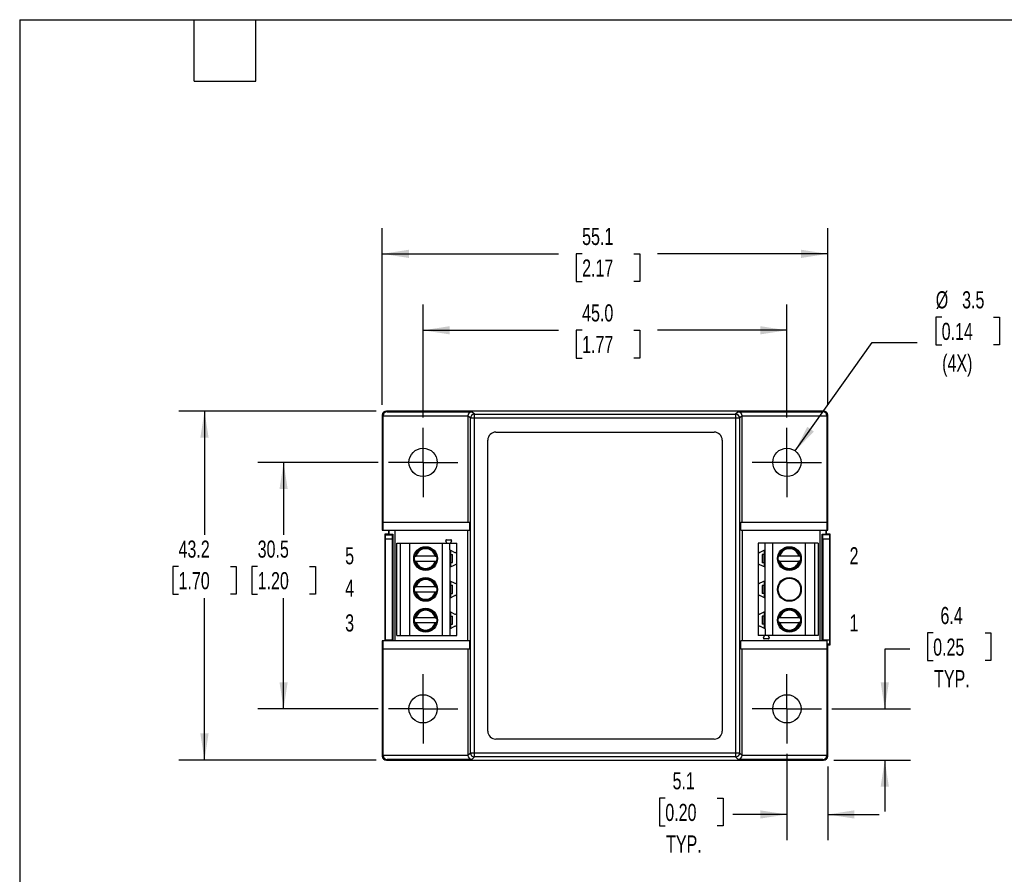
# Model space of a CAD drawing. Header units: millimetres. Extents: x 6 to 273, y 6 to 210.
# Tile 2 of 3: x 6 to 128, y 104 to 210. Entities that reach past the tile are written whole.
import ezdxf

# ---------------------------------------------------------------- set-up
doc = ezdxf.new("R2010")
doc.units = ezdxf.units.MM
doc.linetypes.add('CENTERX2', pattern=[20.32, 12.7, -2.54, 2.54, -2.54])
doc.layers.add('CENTER', color=40, linetype='CENTERX2')
doc.layers.add('DIMENSIONS', color=140, linetype='Continuous', lineweight=25)
doc.layers.add('TEXT', color=140, linetype='Continuous', lineweight=25)
doc.styles.add('SLDTEXTSTYLE0', font='TXT', dxfattribs={"width": 0.7})
doc.dimstyles.new('SLDDIMSTYLE0', dxfattribs={"dimtxt": 2.158008, "dimasz": 3.302, "dimexe": 0, "dimexo": 0.0625, "dimgap": 0.539502, "dimtad": 0, "dimtih": 1, "dimtoh": 1, "dimrnd": 1e-09, "dimzin": 12, "dimdsep": 46, "dimtxsty": 'SLDTEXTSTYLE0', "dimsah": 1, "dimcen": 0.09, "dimadec": 0, "dimazin": 3, "dimtfac": 1, "dimtofl": 0, "dimtmove": 0, "dimatfit": 3, "dimfxl": 0, "dimfrac": 2, "dimtolj": 1, "dimtzin": 12, "dimarcsym": 0})
doc.dimstyles.new('SLDDIMSTYLE1', dxfattribs={"dimtxt": 2.158008, "dimasz": 3.302, "dimexe": 0, "dimexo": 0.0625, "dimgap": 0.539502, "dimtad": 0, "dimtih": 1, "dimtoh": 1, "dimrnd": 1e-09, "dimzin": 12, "dimdsep": 46, "dimtxsty": 'SLDTEXTSTYLE0', "dimsah": 1, "dimcen": 0.09, "dimadec": 0, "dimazin": 3, "dimtfac": 1, "dimtmove": 0, "dimatfit": 0, "dimfxl": 0, "dimfrac": 2, "dimtolj": 1, "dimtzin": 12, "dimarcsym": 0})
doc.dimstyles.new('SLDDIMSTYLE3', dxfattribs={"dimtxt": 2.158008, "dimasz": 3.302, "dimexe": 0, "dimexo": 0.0625, "dimgap": 0.539502, "dimtad": 0, "dimtih": 1, "dimtoh": 1, "dimrnd": 1e-09, "dimzin": 12, "dimdsep": 46, "dimtxsty": 'SLDTEXTSTYLE0', "dimsah": 1, "dimcen": 0, "dimadec": 0, "dimazin": 3, "dimtfac": 1, "dimtofl": 0, "dimtmove": 0, "dimatfit": 3, "dimfxl": 0, "dimfrac": 2, "dimtolj": 1, "dimtzin": 12, "dimarcsym": 0})
doc.dimstyles.new('SLDDIMSTYLE4', dxfattribs={"dimtxt": 2.158008, "dimasz": 3.302, "dimexe": 0, "dimexo": 0.0625, "dimgap": 0.539502, "dimtad": 0, "dimtih": 1, "dimtoh": 1, "dimrnd": 1e-09, "dimzin": 4, "dimdsep": 46, "dimtxsty": 'SLDTEXTSTYLE0', "dimsah": 1, "dimcen": 0.09, "dimadec": 0, "dimazin": 1, "dimtfac": 1, "dimtofl": 0, "dimtmove": 0, "dimatfit": 3, "dimfxl": 0, "dimfrac": 2, "dimtolj": 1, "dimtzin": 12, "dimarcsym": 0})

# ---------------------------------------------------------------- blocks, each defined once
blk = doc.blocks.new('_D_4')
at = {"layer": 'DIMENSIONS'}
for p, q in [((120.41, 172.73), (119.69, 172.73)), ((119.69, 172.73), (119.69, 169.3)), ((126.82, 172.73), (127.55, 172.73)), ((127.55, 172.73), (127.55, 169.3)), ((102.28, 156.19), (111.82, 169.6)), ((111.82, 169.6), (117.37, 169.6)), ((119.69, 169.3), (120.41, 169.3)), ((127.55, 169.3), (126.82, 169.3))]:
    blk.add_line(p, q, dxfattribs=at)
blk.add_solid([(102.28, 156.19), (104.6, 158.58), (103.78, 159.17)], dxfattribs=at)
at = {"layer": 'DIMENSIONS', "char_height": 2.117, "attachment_point": 1, "style": 'SLDTEXTSTYLE0'}
for s, insert in [('%%c', (119.68, 175.94)), ('3.5', (122.94, 175.94)), ('0.14', (120.41, 172.03)), ('(4X)', (120.47, 168.12))]:
    blk.add_mtext(s, dxfattribs=dict(at, insert=insert))
blk = doc.blocks.new('_D_5')
at = {"layer": 'DIMENSIONS'}
for p, q in [((56.26, 160.32), (56.26, 174.29)), ((101.26, 160.32), (101.26, 174.29)), ((56.26, 171.11), (73, 171.11)), ((75.93, 171.11), (75.2, 171.11)), ((75.2, 171.11), (75.2, 167.68)), ((82.34, 171.11), (83.06, 171.11)), ((83.06, 171.11), (83.06, 167.68)), ((101.26, 171.11), (85.26, 171.11)), ((75.2, 167.68), (75.93, 167.68)), ((83.06, 167.68), (82.34, 167.68))]:
    blk.add_line(p, q, dxfattribs=at)
for points in [[(56.26, 171.11), (59.56, 170.6), (59.56, 171.62)], [(101.26, 171.11), (97.96, 171.62), (97.96, 170.6)]]:
    blk.add_solid(points, dxfattribs=at)
at = {"layer": 'DIMENSIONS', "char_height": 2.117, "attachment_point": 1, "style": 'SLDTEXTSTYLE0'}
for s, insert in [('45.0', (75.93, 174.32)), ('1.77', (75.93, 170.41))]:
    blk.add_mtext(s, dxfattribs=dict(at, insert=insert))
blk = doc.blocks.new('_D_6')
at = {"layer": 'DIMENSIONS'}
for p, q in [((51.21, 161.88), (51.21, 183.74)), ((106.31, 161.88), (106.31, 183.74)), ((51.21, 180.57), (73, 180.57)), ((75.93, 180.57), (75.2, 180.57)), ((75.2, 180.57), (75.2, 177.14)), ((82.34, 180.57), (83.06, 180.57)), ((83.06, 180.57), (83.06, 177.14)), ((106.31, 180.57), (85.26, 180.57)), ((75.2, 177.14), (75.93, 177.14)), ((83.06, 177.14), (82.34, 177.14))]:
    blk.add_line(p, q, dxfattribs=at)
for points in [[(51.21, 180.57), (54.51, 180.06), (54.51, 181.08)], [(106.31, 180.57), (103.01, 181.08), (103.01, 180.06)]]:
    blk.add_solid(points, dxfattribs=at)
at = {"layer": 'DIMENSIONS', "char_height": 2.117, "attachment_point": 1, "style": 'SLDTEXTSTYLE0'}
for s, insert in [('55.1', (75.93, 183.78)), ('2.17', (75.93, 179.87))]:
    blk.add_mtext(s, dxfattribs=dict(at, insert=insert))
blk = doc.blocks.new('_D_7')
at = {"layer": 'DIMENSIONS'}
for p, q in [((50.7, 154.76), (35.82, 154.76)), ((39, 154.76), (39, 145.8)), ((35.79, 141.88), (35.06, 141.88)), ((35.06, 141.88), (35.06, 138.45)), ((42.2, 141.88), (42.93, 141.88)), ((42.93, 141.88), (42.93, 138.45)), ((35.06, 138.45), (35.79, 138.45)), ((39, 124.26), (39, 137.97)), ((42.93, 138.45), (42.2, 138.45)), ((50.7, 124.26), (35.82, 124.26))]:
    blk.add_line(p, q, dxfattribs=at)
for points in [[(39, 154.76), (38.49, 151.46), (39.5, 151.46)], [(39, 124.26), (39.5, 127.56), (38.49, 127.56)]]:
    blk.add_solid(points, dxfattribs=at)
at = {"layer": 'DIMENSIONS', "char_height": 2.117, "attachment_point": 1, "style": 'SLDTEXTSTYLE0'}
for s, insert in [('30.5', (35.79, 145.09)), ('1.20', (35.79, 141.18))]:
    blk.add_mtext(s, dxfattribs=dict(at, insert=insert))
blk = doc.blocks.new('_D_8')
at = {"layer": 'DIMENSIONS'}
for p, q in [((50.44, 161.11), (26.04, 161.11)), ((29.21, 161.11), (29.21, 145.8)), ((26, 141.88), (25.28, 141.88)), ((25.28, 141.88), (25.28, 138.45)), ((32.42, 141.88), (33.14, 141.88)), ((33.14, 141.88), (33.14, 138.45)), ((25.28, 138.45), (26, 138.45)), ((29.21, 117.91), (29.21, 137.97)), ((33.14, 138.45), (32.42, 138.45)), ((50.44, 117.91), (26.04, 117.91))]:
    blk.add_line(p, q, dxfattribs=at)
for points in [[(29.21, 161.11), (28.7, 157.81), (29.72, 157.81)], [(29.21, 117.91), (29.72, 121.21), (28.7, 121.21)]]:
    blk.add_solid(points, dxfattribs=at)
at = {"layer": 'DIMENSIONS', "char_height": 2.117, "attachment_point": 1, "style": 'SLDTEXTSTYLE0'}
for s, insert in [('43.2', (26, 145.09)), ('1.70', (26, 141.18))]:
    blk.add_mtext(s, dxfattribs=dict(at, insert=insert))
blk = doc.blocks.new('_D_9')
at = {"layer": 'DIMENSIONS'}
for p, q in [((119.36, 133.66), (118.64, 133.66)), ((118.64, 133.66), (118.64, 130.23)), ((125.78, 133.66), (126.5, 133.66)), ((126.5, 133.66), (126.5, 130.23)), ((116.46, 131.64), (113.37, 131.64)), ((113.37, 131.64), (113.37, 124.26)), ((118.64, 130.23), (119.36, 130.23)), ((126.5, 130.23), (125.78, 130.23)), ((106.82, 124.26), (116.54, 124.26)), ((107.08, 117.91), (116.54, 117.91)), ((113.37, 117.91), (113.37, 111.56))]:
    blk.add_line(p, q, dxfattribs=at)
for points in [[(113.37, 124.26), (113.88, 127.56), (112.86, 127.56)], [(113.37, 117.91), (112.86, 114.61), (113.88, 114.61)]]:
    blk.add_solid(points, dxfattribs=at)
at = {"layer": 'DIMENSIONS', "char_height": 2.117, "attachment_point": 1, "style": 'SLDTEXTSTYLE0'}
for s, insert in [('6.4', (120.26, 136.87)), ('0.25', (119.36, 132.96)), ('TYP.', (119.47, 129.05))]:
    blk.add_mtext(s, dxfattribs=dict(at, insert=insert))
blk = doc.blocks.new('_D_10')
at = {"layer": 'DIMENSIONS'}
for p, q in [((101.26, 118.7), (101.26, 108.01)), ((106.31, 117.14), (106.31, 108.01)), ((86.22, 113.21), (85.49, 113.21)), ((85.49, 113.21), (85.49, 109.78)), ((92.63, 113.21), (93.36, 113.21)), ((93.36, 113.21), (93.36, 109.78)), ((101.26, 111.19), (94.56, 111.19)), ((106.31, 111.19), (112.66, 111.19)), ((85.49, 109.78), (86.22, 109.78)), ((93.36, 109.78), (92.63, 109.78))]:
    blk.add_line(p, q, dxfattribs=at)
for points in [[(101.26, 111.19), (97.96, 111.7), (97.96, 110.68)], [(106.31, 111.19), (109.61, 110.68), (109.61, 111.7)]]:
    blk.add_solid(points, dxfattribs=at)
at = {"layer": 'DIMENSIONS', "char_height": 2.117, "attachment_point": 1, "style": 'SLDTEXTSTYLE0'}
for s, insert in [('5.1', (87.12, 116.42)), ('0.20', (86.22, 112.5)), ('TYP.', (86.32, 108.59))]:
    blk.add_mtext(s, dxfattribs=dict(at, insert=insert))
blk = doc.blocks.new('SW_CENTERMARKSYMBOL_0')
at = {"layer": 'CENTER', "color": 0}
for p, q in [((0, 2.54), (0, 4.29)), ((0, 0), (0, 2.54)), ((-2.54, 0), (-4.29, 0)), ((0, 0), (-2.54, 0)), ((0, 0), (0, -2.54)), ((0, 0), (2.54, 0)), ((2.54, 0), (4.29, 0)), ((0, -2.54), (0, -4.29))]:
    blk.add_line(p, q, dxfattribs=at)
blk = doc.blocks.new('SW_CENTERMARKSYMBOL_1')
at = {"layer": 'CENTER', "color": 0}
for p, q in [((0, 2.54), (0, 4.29)), ((0, 0), (0, 2.54)), ((-2.54, 0), (-4.29, 0)), ((0, 0), (-2.54, 0)), ((0, 0), (0, -2.54)), ((0, 0), (2.54, 0)), ((2.54, 0), (4.29, 0)), ((0, -2.54), (0, -4.29))]:
    blk.add_line(p, q, dxfattribs=at)
blk = doc.blocks.new('SW_CENTERMARKSYMBOL_2')
at = {"layer": 'CENTER', "color": 0}
for p, q in [((0, 2.54), (0, 4.29)), ((0, 0), (0, 2.54)), ((-2.54, 0), (-4.29, 0)), ((0, 0), (-2.54, 0)), ((0, 0), (0, -2.54)), ((0, 0), (2.54, 0)), ((2.54, 0), (4.29, 0)), ((0, -2.54), (0, -4.29))]:
    blk.add_line(p, q, dxfattribs=at)
blk = doc.blocks.new('SW_CENTERMARKSYMBOL_3')
at = {"layer": 'CENTER', "color": 0}
for p, q in [((0, 2.54), (0, 4.29)), ((0, 0), (0, 2.54)), ((-2.54, 0), (-4.29, 0)), ((0, 0), (-2.54, 0)), ((0, 0), (0, -2.54)), ((0, 0), (2.54, 0)), ((2.54, 0), (4.29, 0)), ((0, -2.54), (0, -4.29))]:
    blk.add_line(p, q, dxfattribs=at)

msp = doc.modelspace()

# ---------------------------------------------------------------- linework, layer by layer
for p, q in [((51.71044, 161.11252), (51.79787, 161.02509)), ((105.81059, 161.11252), (51.71044, 161.11252)), ((51.79787, 161.02509), (62.29787, 161.02509)), ((62.60159, 160.72138), (62.29787, 161.02509)), ((95.22317, 161.02509), (94.91945, 160.72138)), ((95.22317, 161.02509), (105.72317, 161.02509)), ((105.72317, 161.02509), (105.81059, 161.11252)), ((51.30652, 160.51659), (51.21052, 160.6126)), ((51.21052, 160.6126), (51.21052, 146.36252)), ((51.30652, 147.36252), (51.30652, 160.51659)), ((51.30659, 160.52517), (61.80659, 160.52517)), ((62.10166, 160.22145), (61.80652, 160.51659)), ((61.80652, 160.51659), (61.80652, 147.36252)), ((62.10166, 118.80359), (62.10166, 160.22145)), ((62.60159, 160.22145), (62.10166, 160.22145)), ((62.60159, 160.22145), (62.60159, 160.72138)), ((62.60159, 160.72138), (94.91945, 160.72138)), ((62.60159, 118.80359), (62.60159, 160.22145)), ((94.91945, 160.22145), (62.60159, 160.22145)), ((94.91945, 160.72138), (94.91945, 160.22145)), ((94.91945, 160.22145), (94.91945, 118.80359)), ((95.41937, 160.22145), (94.91945, 160.22145)), ((95.71451, 160.51659), (95.41937, 160.22145)), ((95.41937, 160.22145), (95.41937, 118.80359)), ((95.71444, 160.52517), (106.21444, 160.52517)), ((95.71451, 147.36252), (95.71451, 160.51659)), ((106.31052, 160.6126), (106.21451, 160.51659)), ((106.21451, 160.51659), (106.21451, 147.36252)), ((106.31052, 146.36252), (106.31052, 160.6126)), ((65.26052, 158.51252), (92.26052, 158.51252)), ((64.26052, 121.51252), (64.26052, 157.51252)), ((93.26052, 157.51252), (93.26052, 121.51252)), ((51.21052, 146.36252), (51.30652, 146.36252)), ((51.30652, 146.36252), (51.30652, 147.36252)), ((51.30652, 147.36252), (61.97785, 147.36252)), ((51.30652, 146.36252), (61.97785, 146.36252)), ((52.01795, 146.36252), (52.01795, 145.89407)), ((52.0354, 145.87662), (52.0354, 146.36252)), ((52.81705, 132.66252), (52.81705, 146.36252)), ((61.78906, 132.66252), (61.78906, 146.36252)), ((61.97785, 147.36252), (61.97785, 146.36252)), ((95.54319, 146.36252), (95.54319, 147.36252)), ((95.54319, 147.36252), (106.21451, 147.36252)), ((95.54319, 146.36252), (106.21451, 146.36252)), ((95.73197, 146.36252), (95.73197, 132.66252)), ((105.31885, 146.36252), (105.31885, 132.66252)), ((106.10049, 146.36252), (106.10049, 145.87662)), ((106.11795, 145.89407), (106.11795, 146.36252)), ((106.21451, 147.36252), (106.21451, 146.36252)), ((106.21451, 146.36252), (106.31052, 146.36252)), ((51.51795, 145.89407), (51.51795, 132.66252)), ((51.59665, 145.81537), (51.51795, 145.89407)), ((52.01795, 145.89407), (51.51795, 145.89407)), ((51.59665, 145.81537), (52.43925, 145.81537)), ((51.60522, 145.31545), (52.43067, 145.31545)), ((51.60522, 132.77269), (51.60522, 145.31545)), ((52.01795, 145.89407), (52.0354, 145.87662)), ((52.0354, 145.87662), (52.50049, 145.87662)), ((52.43067, 145.31545), (52.43067, 132.77269)), ((52.43925, 145.81537), (52.50049, 145.87662)), ((52.50049, 145.87662), (52.50049, 132.66252)), ((59.19205, 144.76057), (59.06253, 145.03831)), ((59.15317, 145.18057), (59.68093, 145.18057)), ((59.77156, 145.03831), (59.64205, 144.76057)), ((105.6354, 132.66252), (105.6354, 145.87662)), ((105.6354, 145.87662), (105.69665, 145.81537)), ((105.6354, 145.87662), (106.10049, 145.87662)), ((106.53925, 145.81537), (105.69665, 145.81537)), ((105.70522, 145.31545), (105.70522, 132.77269)), ((105.70522, 145.31545), (106.53067, 145.31545)), ((106.11795, 145.89407), (106.10049, 145.87662)), ((106.61795, 145.89407), (106.11795, 145.89407)), ((106.53067, 145.31545), (106.53067, 132.77269)), ((106.61795, 145.89407), (106.53925, 145.81537)), ((106.61795, 132.19407), (106.61795, 145.89407)), ((53.01705, 133.33057), (53.01705, 144.76057)), ((53.01705, 144.76057), (53.41705, 144.76057)), ((53.41705, 144.76057), (53.41705, 133.33057)), ((53.41705, 144.76057), (54.61705, 144.76057)), ((54.61705, 144.76057), (58.61705, 144.76057)), ((54.61705, 133.33057), (54.61705, 144.76057)), ((58.61705, 144.76057), (58.61705, 133.33057)), ((58.61705, 144.76057), (59.56705, 144.76057)), ((59.56705, 143.92557), (59.56705, 144.76057)), ((59.56705, 144.76057), (60.41705, 144.76057)), ((59.56705, 143.92557), (59.56705, 141.78557)), ((59.56705, 143.92557), (60.20129, 143.61623)), ((59.66705, 143.36057), (59.66705, 143.8768)), ((60.41705, 143.75105), (60.41705, 144.76057)), ((60.41705, 141.96009), (60.41705, 143.75105)), ((97.71885, 144.76057), (97.71885, 143.75105)), ((98.56885, 144.76057), (97.71885, 144.76057)), ((97.71885, 143.75105), (97.71885, 141.96009)), ((98.56885, 143.92557), (97.9346, 143.61623)), ((98.46885, 143.8768), (98.46885, 143.35057)), ((98.56885, 143.92557), (98.56885, 144.76057)), ((99.51885, 144.76057), (98.56885, 144.76057)), ((98.56885, 141.78557), (98.56885, 143.92557)), ((99.51885, 133.33057), (99.51885, 144.76057)), ((103.51885, 144.76057), (99.51885, 144.76057)), ((103.51885, 144.76057), (103.51885, 133.33057)), ((104.71885, 144.76057), (103.51885, 144.76057)), ((104.71885, 133.33057), (104.71885, 144.76057)), ((105.11885, 144.76057), (104.71885, 144.76057)), ((105.11885, 144.76057), (105.11885, 133.33057)), ((55.22378, 143.15557), (55.28094, 143.15557)), ((55.25101, 142.55557), (55.28094, 142.55557)), ((57.75085, 143.15557), (55.38324, 143.15557)), ((55.38324, 142.55557), (57.75085, 142.55557)), ((57.85316, 143.15557), (57.91032, 143.15557)), ((57.85316, 142.55557), (57.91032, 142.55557)), ((59.64628, 143.36057), (59.64628, 142.36057)), ((59.64628, 143.36057), (59.86922, 143.36057)), ((59.86922, 143.36057), (59.86922, 142.36057)), ((59.86922, 143.36057), (59.91245, 143.36057)), ((59.91245, 142.36057), (59.91245, 143.36057)), ((98.22344, 143.35057), (98.22344, 142.35057)), ((98.26667, 143.35057), (98.22344, 143.35057)), ((98.26667, 142.35057), (98.26667, 143.35057)), ((98.48961, 143.35057), (98.26667, 143.35057)), ((98.48961, 142.35057), (98.48961, 143.35057)), ((100.28274, 143.15557), (100.22558, 143.15557)), ((100.28274, 142.55557), (100.25281, 142.55557)), ((102.75265, 143.15557), (100.38504, 143.15557)), ((100.38504, 142.55557), (102.75265, 142.55557)), ((102.91212, 143.15557), (102.85496, 143.15557)), ((102.91212, 142.55557), (102.85496, 142.55557)), ((59.56705, 141.78557), (60.20129, 142.09491)), ((59.56705, 141.78557), (59.56705, 140.11557)), ((59.64628, 142.36057), (59.86922, 142.36057)), ((59.66705, 141.83434), (59.66705, 142.36057)), ((59.86922, 142.36057), (59.91245, 142.36057)), ((60.41705, 139.94105), (60.41705, 141.96009)), ((97.71885, 141.96009), (97.71885, 139.94105)), ((98.56885, 141.78557), (97.9346, 142.09491)), ((98.26667, 142.35057), (98.22344, 142.35057)), ((98.48961, 142.35057), (98.26667, 142.35057)), ((98.46885, 142.35057), (98.46885, 141.83434)), ((98.56885, 140.11557), (98.56885, 141.78557)), ((59.56705, 140.11557), (59.56705, 137.97557)), ((59.56705, 140.11557), (60.20129, 139.80623)), ((98.56885, 140.11557), (97.9346, 139.80623)), ((98.56885, 137.97557), (98.56885, 140.11557)), ((55.22378, 139.34557), (55.28094, 139.34557)), ((57.75085, 139.34557), (55.38324, 139.34557)), ((57.85316, 139.34557), (57.91032, 139.34557)), ((59.64628, 139.55057), (59.64628, 138.55057)), ((59.64628, 139.55057), (59.86922, 139.55057)), ((59.66705, 139.55057), (59.66705, 140.0668)), ((59.86922, 139.55057), (59.86922, 138.55057)), ((59.86922, 139.55057), (59.91245, 139.55057)), ((59.91245, 138.55057), (59.91245, 139.55057)), ((60.41705, 138.15009), (60.41705, 139.94105)), ((97.71885, 139.94105), (97.71885, 138.15009)), ((98.22344, 139.54057), (98.22344, 138.54057)), ((98.26667, 139.54057), (98.22344, 139.54057)), ((98.26667, 138.54057), (98.26667, 139.54057)), ((98.48961, 139.54057), (98.26667, 139.54057)), ((98.46885, 140.0668), (98.46885, 139.54057)), ((98.48961, 138.54057), (98.48961, 139.54057)), ((55.25101, 138.74557), (55.28094, 138.74557)), ((55.38324, 138.74557), (57.75085, 138.74557)), ((57.85316, 138.74557), (57.91032, 138.74557)), ((59.56705, 137.97557), (60.20129, 138.28491)), ((59.56705, 137.97557), (59.56705, 136.30557)), ((59.64628, 138.55057), (59.86922, 138.55057)), ((59.66705, 138.02434), (59.66705, 138.55057)), ((59.86922, 138.55057), (59.91245, 138.55057)), ((60.41705, 136.13105), (60.41705, 138.15009)), ((97.71885, 138.15009), (97.71885, 136.13105)), ((98.56885, 137.97557), (97.9346, 138.28491)), ((98.26667, 138.54057), (98.22344, 138.54057)), ((98.48961, 138.54057), (98.26667, 138.54057)), ((98.46885, 138.54057), (98.46885, 138.02434)), ((98.56885, 136.30557), (98.56885, 137.97557)), ((55.22378, 135.53557), (55.28094, 135.53557)), ((57.75085, 135.53557), (55.38324, 135.53557)), ((57.85316, 135.53557), (57.91032, 135.53557)), ((59.56705, 136.30557), (59.56705, 134.16557)), ((59.56705, 136.30557), (60.20129, 135.99623)), ((59.64628, 135.74057), (59.64628, 134.74057)), ((59.64628, 135.74057), (59.86922, 135.74057)), ((59.66705, 135.74057), (59.66705, 136.2568)), ((59.86922, 135.74057), (59.86922, 134.74057)), ((59.86922, 135.74057), (59.91245, 135.74057)), ((59.91245, 134.74057), (59.91245, 135.74057)), ((60.41705, 134.34009), (60.41705, 136.13105)), ((97.71885, 136.13105), (97.71885, 134.34009)), ((98.56885, 136.30557), (97.9346, 135.99623)), ((98.22344, 135.73057), (98.22344, 134.73057)), ((98.26667, 135.73057), (98.22344, 135.73057)), ((98.26667, 134.73057), (98.26667, 135.73057)), ((98.48961, 135.73057), (98.26667, 135.73057)), ((98.46885, 136.2568), (98.46885, 135.73057)), ((98.48961, 134.73057), (98.48961, 135.73057)), ((98.56885, 134.16557), (98.56885, 136.30557)), ((100.28274, 135.53557), (100.22558, 135.53557)), ((102.75265, 135.53557), (100.38504, 135.53557)), ((102.91212, 135.53557), (102.85496, 135.53557)), ((55.25101, 134.93557), (55.28094, 134.93557)), ((55.38324, 134.93557), (57.75085, 134.93557)), ((57.85316, 134.93557), (57.91032, 134.93557)), ((59.56705, 134.16557), (60.20129, 134.47491)), ((59.56705, 134.16557), (59.56705, 133.33057)), ((59.64628, 134.74057), (59.86922, 134.74057)), ((59.66705, 134.21434), (59.66705, 134.74057)), ((59.86922, 134.74057), (59.91245, 134.74057)), ((60.41705, 133.33057), (60.41705, 134.34009)), ((97.71885, 134.34009), (97.71885, 133.33057)), ((98.56885, 134.16557), (97.9346, 134.47491)), ((98.26667, 134.73057), (98.22344, 134.73057)), ((98.48961, 134.73057), (98.26667, 134.73057)), ((98.46885, 134.73057), (98.46885, 134.21434)), ((98.56885, 134.16557), (98.56885, 133.33057)), ((100.28274, 134.93557), (100.25281, 134.93557)), ((100.38504, 134.93557), (102.75265, 134.93557)), ((102.91212, 134.93557), (102.85496, 134.93557)), ((52.43067, 132.77269), (51.60522, 132.77269)), ((53.01705, 133.33057), (53.41705, 133.33057)), ((53.41705, 133.33057), (54.61705, 133.33057)), ((54.61705, 133.33057), (58.61705, 133.33057)), ((58.61705, 133.33057), (59.56705, 133.33057)), ((59.56705, 133.33057), (60.41705, 133.33057)), ((98.56885, 133.33057), (97.71885, 133.33057)), ((98.36433, 133.05283), (98.49385, 133.33057)), ((98.98273, 132.91057), (98.45497, 132.91057)), ((99.51885, 133.33057), (98.56885, 133.33057)), ((98.94385, 133.33057), (99.07336, 133.05283)), ((103.51885, 133.33057), (99.51885, 133.33057)), ((104.71885, 133.33057), (103.51885, 133.33057)), ((105.11885, 133.33057), (104.71885, 133.33057)), ((106.53067, 132.77269), (105.70522, 132.77269)), ((51.21052, 132.66252), (51.21052, 118.41245)), ((51.30652, 132.66252), (51.21052, 132.66252)), ((61.97785, 132.66252), (51.30652, 132.66252)), ((51.30652, 131.66252), (51.30652, 132.66252)), ((61.97785, 131.66252), (51.30652, 131.66252)), ((51.30652, 118.50845), (51.30652, 131.66252)), ((61.80652, 131.66252), (61.80652, 118.50845)), ((61.97785, 132.66252), (61.97785, 131.66252)), ((95.54319, 131.66252), (95.54319, 132.66252)), ((106.21451, 132.66252), (95.54319, 132.66252)), ((106.21451, 131.66252), (95.54319, 131.66252)), ((95.71451, 118.50845), (95.71451, 131.66252)), ((106.21451, 132.66252), (106.21451, 131.66252)), ((106.22346, 132.66252), (106.21451, 132.66252)), ((106.21451, 131.66252), (106.21451, 118.50845)), ((106.53925, 132.27277), (106.23182, 132.27277)), ((106.31052, 118.41245), (106.31052, 132.19407)), ((106.31052, 132.19407), (106.61795, 132.19407)), ((106.53925, 132.27277), (106.61795, 132.19407)), ((92.26052, 120.51252), (65.26052, 120.51252)), ((51.21052, 118.41245), (51.30652, 118.50845)), ((61.80659, 118.49987), (51.30659, 118.49987)), ((61.80652, 118.50845), (62.10166, 118.80359)), ((62.10166, 118.80359), (62.60159, 118.80359)), ((62.29787, 117.99995), (62.60159, 118.30367)), ((62.60159, 118.80359), (94.91945, 118.80359)), ((62.60159, 118.30367), (62.60159, 118.80359)), ((94.91945, 118.30367), (62.60159, 118.30367)), ((94.91945, 118.80359), (95.41937, 118.80359)), ((94.91945, 118.30367), (95.22317, 117.99995)), ((95.41937, 118.80359), (95.71451, 118.50845)), ((106.21444, 118.49987), (95.71444, 118.49987)), ((106.21451, 118.50845), (106.31052, 118.41245)), ((51.79787, 117.99995), (51.71044, 117.91252)), ((51.71044, 117.91252), (105.81059, 117.91252)), ((62.29787, 117.99995), (51.79787, 117.99995)), ((105.72317, 117.99995), (95.22317, 117.99995)), ((105.81059, 117.91252), (105.72317, 117.99995))]:
    msp.add_line(p, q)
at = {"flags": 128}
msp.add_lwpolyline([(94.91945, 118.80359), (94.91945, 118.70712), (94.91945, 118.61427), (94.91945, 118.52853), (94.91945, 118.45314), (94.91945, 118.39091), (94.91945, 118.3442), (94.91945, 118.31475), (94.91945, 118.30367)], dxfattribs=at)
for centre, radius in [((56.26052, 154.76252), 1.75), ((101.26052, 154.76252), 1.75), ((56.56705, 142.85557), 1.475), ((56.56705, 142.85557), 1.375), ((101.56885, 142.85557), 1.475), ((101.56885, 142.85557), 1.375), ((56.56705, 139.04557), 1.475), ((56.56705, 139.04557), 1.375), ((101.56885, 139.04557), 1.475), ((101.56885, 139.04557), 1.39273), ((56.56705, 135.23557), 1.475), ((56.56705, 135.23557), 1.375), ((101.56885, 135.23557), 1.475), ((101.56885, 135.23557), 1.375), ((56.26052, 124.26252), 1.75), ((101.26052, 124.26252), 1.75)]:
    msp.add_circle(centre, radius)
for centre, radius, start, end in [((62.60176, 160.22127), 0.5001, 90.020437, 179.979563), ((94.91927, 160.22127), 0.5001, 0.020437, 89.9795629), ((65.26052, 157.51252), 1, 90, 180), ((92.26052, 157.51252), 1, 0, 90), ((59.15317, 145.08057), 0.1, 90, 205), ((59.68093, 145.08057), 0.1, 335, 90), ((56.56705, 142.85557), 1.32064, 13.1301282, 166.8698718), ((56.56705, 142.85557), 1.22122, 14.2205453, 165.7794547), ((60.26705, 143.75105), 0.15, 244, 0), ((97.86885, 143.75105), 0.15, 180, 296), ((101.56885, 142.85557), 1.32064, 13.1301285, 166.8698715), ((101.56885, 142.85557), 1.22122, 14.2205453, 165.7794547), ((56.56705, 142.85557), 1.32064, 193.1301282, 346.8698718), ((56.56705, 142.85557), 1.22122, 194.2205453, 345.7794547), ((101.56885, 142.85557), 1.32064, 193.1301285, 346.8698715), ((101.56885, 142.85557), 1.22122, 194.2205453, 345.7794547), ((60.26705, 141.96009), 0.15, 0, 116), ((97.86885, 141.96009), 0.15, 64, 180), ((56.56705, 139.04557), 1.32064, 13.1301282, 166.8698718), ((56.56705, 139.04557), 1.22122, 14.2205453, 165.7794547), ((60.26705, 139.94105), 0.15, 244, 0), ((97.86885, 139.94105), 0.15, 180, 296), ((56.56705, 139.04557), 1.32064, 193.1301282, 346.8698718), ((56.56705, 139.04557), 1.22122, 194.2205453, 345.7794547), ((60.26705, 138.15009), 0.15, 360, 116), ((97.86885, 138.15009), 0.15, 64, 180), ((56.56705, 135.23557), 1.32064, 13.1301285, 166.8698715), ((56.56705, 135.23557), 1.22122, 14.2205453, 165.7794547), ((101.56885, 135.23557), 1.32064, 13.1301282, 166.8698718), ((101.56885, 135.23557), 1.22122, 14.2205453, 165.7794547), ((60.26705, 136.13105), 0.15, 244, 0), ((97.86885, 136.13105), 0.15, 180, 296), ((56.56705, 135.23557), 1.32064, 193.1301285, 346.8698715), ((56.56705, 135.23557), 1.22122, 194.2205453, 345.7794547), ((60.26705, 134.34009), 0.15, 0, 116), ((97.86885, 134.34009), 0.15, 64, 180), ((101.56885, 135.23557), 1.32064, 193.1301282, 346.8698718), ((101.56885, 135.23557), 1.22122, 194.2205453, 345.7794547), ((98.45497, 133.01057), 0.1, 155, 270), ((98.98273, 133.01057), 0.1, 270, 25), ((65.26052, 121.51252), 1, 180, 270), ((92.26052, 121.51252), 1, 270, 0), ((62.60176, 118.80377), 0.5001, 180.020437, 269.9795617), ((94.91927, 118.80377), 0.5001, 270.0204385, 359.979563)]:
    msp.add_arc(centre, radius, start, end)
for centre, major_axis, ratio, start_param, end_param in [((51.71059, 160.61245), (-0.35366, 0.35366), 0.99969546, 5.497939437, 7.068431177), ((51.79787, 160.52517), (0.19202, 0.46358), 0.975619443, 0.401501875, 1.954844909), ((62.29787, 160.52517), (0.19202, 0.46358), 0.975619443, 0.401501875, 1.954844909), ((95.22317, 160.52517), (-0.19202, 0.46358), 0.975619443, 4.328340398, 5.881683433), ((105.72317, 160.52517), (-0.19202, 0.46358), 0.975619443, 4.328340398, 5.881683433), ((105.81044, 160.61245), (0.35366, 0.35366), 0.99969546, 5.497939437, 7.068431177), ((51.59649, 145.31545), (0, 0.5), 0.017455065, 4.71238898, 6.265732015), ((52.4394, 145.31545), (0, 0.5), 0.017455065, 0.017453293, 1.570796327), ((105.69649, 145.31545), (0, 0.5), 0.017455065, 4.71238898, 6.265732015), ((106.5394, 145.31545), (0, 0.5), 0.017455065, 0.017453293, 1.570796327), ((51.59649, 132.77269), (0, 0.5), 0.017455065, 4.490220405, 4.71238898), ((52.4394, 132.77269), (0, 0.5), 0.017455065, 1.570796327, 1.792964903), ((105.69649, 132.77269), (0, 0.5), 0.017455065, 4.490220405, 4.71238898), ((106.5394, 132.77269), (0, 0.5), 0.017455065, 1.570796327, 3.124139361), ((51.71059, 118.4126), (-0.35366, -0.35366), 0.99969546, 5.497939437, 7.068431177), ((51.79787, 118.49987), (-0.19202, 0.46358), 0.975619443, 1.186747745, 2.740090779), ((62.29787, 118.49987), (-0.19202, 0.46358), 0.975619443, 1.186747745, 2.740090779), ((95.22317, 118.49987), (0.19202, 0.46358), 0.975619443, 3.543094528, 5.096437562), ((105.72317, 118.49987), (0.19202, 0.46358), 0.975619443, 3.543094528, 5.096437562), ((105.81044, 118.4126), (0.35366, -0.35366), 0.99969546, 5.497939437, 7.068431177)]:
    msp.add_ellipse(centre, major_axis=major_axis, ratio=ratio, start_param=start_param, end_param=end_param)
for points in [[(51.30652, 160.51659), (51.30652, 160.51945), (51.30654, 160.52231), (51.30659, 160.52517)], [(61.80659, 160.52517), (61.80654, 160.52231), (61.80652, 160.51945), (61.80652, 160.51659)], [(95.71451, 160.51659), (95.71451, 160.51945), (95.71449, 160.52231), (95.71444, 160.52517)], [(106.21444, 160.52517), (106.21449, 160.52231), (106.21451, 160.51945), (106.21451, 160.51659)], [(51.30659, 118.49987), (51.30654, 118.50273), (51.30652, 118.50559), (51.30652, 118.50845)], [(61.80652, 118.50845), (61.80652, 118.50559), (61.80654, 118.50273), (61.80659, 118.49987)], [(95.71444, 118.49987), (95.71449, 118.50273), (95.71451, 118.50559), (95.71451, 118.50845)], [(106.21451, 118.50845), (106.21451, 118.50559), (106.21449, 118.50273), (106.21444, 118.49987)]]:
    msp.add_open_spline(points, degree=3)
for points, knots in [([(55.28094, 143.15557), (55.28216, 143.15557), (55.28532, 143.15557), (55.29012, 143.15557), (55.29492, 143.15557), (55.30149, 143.15557), (55.30926, 143.15557), (55.31714, 143.15557), (55.32646, 143.15557), (55.33648, 143.15557), (55.34676, 143.15557), (55.35803, 143.15557), (55.3694, 143.15557), (55.37399, 143.15557), (55.37862, 143.15557), (55.38324, 143.15557)], [0, 0, 0, 0, 0.000033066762, 0.000033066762, 0.000033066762, 0.0000661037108, 0.0000661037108, 0.0000661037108, 0.0000995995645, 0.0000995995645, 0.0000995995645, 0.0001340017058, 0.0001340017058, 0.0001340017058, 0.0001477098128, 0.0001477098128, 0.0001477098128, 0.0001477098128]), ([(55.28094, 142.55557), (55.28216, 142.55557), (55.28532, 142.55557), (55.29012, 142.55557), (55.29492, 142.55557), (55.30149, 142.55557), (55.30926, 142.55557), (55.31714, 142.55557), (55.32646, 142.55557), (55.33648, 142.55557), (55.34676, 142.55557), (55.35803, 142.55557), (55.3694, 142.55557), (55.37399, 142.55557), (55.37862, 142.55557), (55.38324, 142.55557)], [0, 0, 0, 0, 0.000033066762, 0.000033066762, 0.000033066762, 0.0000661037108, 0.0000661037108, 0.0000661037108, 0.0000995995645, 0.0000995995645, 0.0000995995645, 0.0001340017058, 0.0001340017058, 0.0001340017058, 0.0001477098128, 0.0001477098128, 0.0001477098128, 0.0001477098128]), ([(57.75085, 143.15557), (57.76264, 143.15557), (57.77459, 143.15557), (57.78572, 143.15557), (57.79685, 143.15557), (57.80748, 143.15557), (57.81665, 143.15557), (57.82567, 143.15557), (57.83355, 143.15557), (57.83956, 143.15557), (57.84539, 143.15557), (57.84962, 143.15557), (57.85184, 143.15557), (57.8524, 143.15557), (57.85284, 143.15557), (57.85316, 143.15557)], [0, 0, 0, 0, 0.0000353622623, 0.0000353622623, 0.0000353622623, 0.0000707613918, 0.0000707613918, 0.0000707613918, 0.0001055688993, 0.0001055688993, 0.0001055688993, 0.0001393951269, 0.0001393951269, 0.0001393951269, 0.0001477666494, 0.0001477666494, 0.0001477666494, 0.0001477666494]), ([(57.75085, 142.55557), (57.76264, 142.55557), (57.77459, 142.55557), (57.78572, 142.55557), (57.79685, 142.55557), (57.80748, 142.55557), (57.81665, 142.55557), (57.82567, 142.55557), (57.83355, 142.55557), (57.83956, 142.55557), (57.84539, 142.55557), (57.84962, 142.55557), (57.85184, 142.55557), (57.8524, 142.55557), (57.85284, 142.55557), (57.85316, 142.55557)], [0, 0, 0, 0, 0.0000353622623, 0.0000353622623, 0.0000353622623, 0.0000707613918, 0.0000707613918, 0.0000707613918, 0.0001055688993, 0.0001055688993, 0.0001055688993, 0.0001393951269, 0.0001393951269, 0.0001393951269, 0.0001477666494, 0.0001477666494, 0.0001477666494, 0.0001477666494]), ([(100.38504, 143.15557), (100.37326, 143.15557), (100.3613, 143.15557), (100.35018, 143.15557), (100.33904, 143.15557), (100.32842, 143.15557), (100.31924, 143.15557), (100.31022, 143.15557), (100.30234, 143.15557), (100.29634, 143.15557), (100.2905, 143.15557), (100.28627, 143.15557), (100.28405, 143.15557), (100.28349, 143.15557), (100.28305, 143.15557), (100.28274, 143.15557)], [0, 0, 0, 0, 0.0000353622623, 0.0000353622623, 0.0000353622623, 0.0000707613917, 0.0000707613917, 0.0000707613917, 0.0001055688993, 0.0001055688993, 0.0001055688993, 0.0001393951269, 0.0001393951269, 0.0001393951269, 0.0001477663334, 0.0001477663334, 0.0001477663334, 0.0001477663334]), ([(100.38504, 142.55557), (100.37326, 142.55557), (100.3613, 142.55557), (100.35018, 142.55557), (100.33904, 142.55557), (100.32842, 142.55557), (100.31924, 142.55557), (100.31022, 142.55557), (100.30234, 142.55557), (100.29634, 142.55557), (100.2905, 142.55557), (100.28627, 142.55557), (100.28405, 142.55557), (100.28349, 142.55557), (100.28305, 142.55557), (100.28274, 142.55557)], [0, 0, 0, 0, 0.0000353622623, 0.0000353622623, 0.0000353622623, 0.0000707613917, 0.0000707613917, 0.0000707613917, 0.0001055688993, 0.0001055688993, 0.0001055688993, 0.0001393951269, 0.0001393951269, 0.0001393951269, 0.0001477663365, 0.0001477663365, 0.0001477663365, 0.0001477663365]), ([(102.85496, 143.15557), (102.85373, 143.15557), (102.85057, 143.15557), (102.84577, 143.15557), (102.84097, 143.15557), (102.83441, 143.15557), (102.82663, 143.15557), (102.81875, 143.15557), (102.80943, 143.15557), (102.79942, 143.15557), (102.78914, 143.15557), (102.77786, 143.15557), (102.76649, 143.15557), (102.7619, 143.15557), (102.75727, 143.15557), (102.75265, 143.15557)], [0.0000000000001, 0.0000000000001, 0.0000000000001, 0.0000000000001, 0.0000330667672, 0.0000330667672, 0.0000330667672, 0.0000661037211, 0.0000661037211, 0.0000661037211, 0.0000995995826, 0.0000995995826, 0.0000995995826, 0.0001340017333, 0.0001340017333, 0.0001340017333, 0.0001477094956, 0.0001477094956, 0.0001477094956, 0.0001477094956]), ([(102.85496, 142.55557), (102.85373, 142.55557), (102.85057, 142.55557), (102.84577, 142.55557), (102.84097, 142.55557), (102.83441, 142.55557), (102.82663, 142.55557), (102.81875, 142.55557), (102.80943, 142.55557), (102.79942, 142.55557), (102.78914, 142.55557), (102.77786, 142.55557), (102.76649, 142.55557), (102.7619, 142.55557), (102.75727, 142.55557), (102.75265, 142.55557)], [0, 0, 0, 0, 0.0000330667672, 0.0000330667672, 0.0000330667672, 0.000066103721, 0.000066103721, 0.000066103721, 0.0000995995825, 0.0000995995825, 0.0000995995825, 0.0001340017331, 0.0001340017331, 0.0001340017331, 0.0001477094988, 0.0001477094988, 0.0001477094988, 0.0001477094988]), ([(55.28094, 139.34557), (55.28216, 139.34557), (55.28532, 139.34557), (55.29012, 139.34557), (55.29492, 139.34557), (55.30149, 139.34557), (55.30926, 139.34557), (55.31714, 139.34557), (55.32646, 139.34557), (55.33648, 139.34557), (55.34676, 139.34557), (55.35803, 139.34557), (55.3694, 139.34557), (55.37399, 139.34557), (55.37862, 139.34557), (55.38324, 139.34557)], [0, 0, 0, 0, 0.000033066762, 0.000033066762, 0.000033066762, 0.0000661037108, 0.0000661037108, 0.0000661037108, 0.0000995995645, 0.0000995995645, 0.0000995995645, 0.0001340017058, 0.0001340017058, 0.0001340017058, 0.0001477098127, 0.0001477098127, 0.0001477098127, 0.0001477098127]), ([(57.75085, 139.34557), (57.76264, 139.34557), (57.77459, 139.34557), (57.78572, 139.34557), (57.79685, 139.34557), (57.80748, 139.34557), (57.81665, 139.34557), (57.82567, 139.34557), (57.83355, 139.34557), (57.83956, 139.34557), (57.84539, 139.34557), (57.84962, 139.34557), (57.85184, 139.34557), (57.8524, 139.34557), (57.85284, 139.34557), (57.85316, 139.34557)], [0, 0, 0, 0, 0.0000353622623, 0.0000353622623, 0.0000353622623, 0.0000707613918, 0.0000707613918, 0.0000707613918, 0.0001055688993, 0.0001055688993, 0.0001055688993, 0.0001393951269, 0.0001393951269, 0.0001393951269, 0.0001477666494, 0.0001477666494, 0.0001477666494, 0.0001477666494]), ([(55.28094, 138.74557), (55.28216, 138.74557), (55.28532, 138.74557), (55.29012, 138.74557), (55.29492, 138.74557), (55.30149, 138.74557), (55.30926, 138.74557), (55.31714, 138.74557), (55.32646, 138.74557), (55.33648, 138.74557), (55.34676, 138.74557), (55.35803, 138.74557), (55.3694, 138.74557), (55.37399, 138.74557), (55.37862, 138.74557), (55.38324, 138.74557)], [0, 0, 0, 0, 0.000033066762, 0.000033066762, 0.000033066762, 0.0000661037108, 0.0000661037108, 0.0000661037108, 0.0000995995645, 0.0000995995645, 0.0000995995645, 0.0001340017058, 0.0001340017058, 0.0001340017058, 0.0001477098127, 0.0001477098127, 0.0001477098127, 0.0001477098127]), ([(57.75085, 138.74557), (57.76264, 138.74557), (57.77459, 138.74557), (57.78572, 138.74557), (57.79685, 138.74557), (57.80748, 138.74557), (57.81665, 138.74557), (57.82567, 138.74557), (57.83355, 138.74557), (57.83956, 138.74557), (57.84539, 138.74557), (57.84962, 138.74557), (57.85184, 138.74557), (57.8524, 138.74557), (57.85284, 138.74557), (57.85316, 138.74557)], [0, 0, 0, 0, 0.0000353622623, 0.0000353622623, 0.0000353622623, 0.0000707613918, 0.0000707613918, 0.0000707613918, 0.0001055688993, 0.0001055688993, 0.0001055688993, 0.0001393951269, 0.0001393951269, 0.0001393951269, 0.0001477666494, 0.0001477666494, 0.0001477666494, 0.0001477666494]), ([(55.28094, 135.53557), (55.28216, 135.53557), (55.28532, 135.53557), (55.29012, 135.53557), (55.29492, 135.53557), (55.30149, 135.53557), (55.30926, 135.53557), (55.31714, 135.53557), (55.32646, 135.53557), (55.33648, 135.53557), (55.34676, 135.53557), (55.35803, 135.53557), (55.36941, 135.53557), (55.37399, 135.53557), (55.37862, 135.53557), (55.38324, 135.53557)], [0, 0, 0, 0, 0.0000330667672, 0.0000330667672, 0.0000330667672, 0.000066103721, 0.000066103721, 0.000066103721, 0.0000995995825, 0.0000995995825, 0.0000995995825, 0.0001340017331, 0.0001340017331, 0.0001340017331, 0.0001477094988, 0.0001477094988, 0.0001477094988, 0.0001477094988]), ([(57.75085, 135.53557), (57.76264, 135.53557), (57.77459, 135.53557), (57.78572, 135.53557), (57.79685, 135.53557), (57.80748, 135.53557), (57.81665, 135.53557), (57.82567, 135.53557), (57.83355, 135.53557), (57.83956, 135.53557), (57.84539, 135.53557), (57.84962, 135.53557), (57.85184, 135.53557), (57.8524, 135.53557), (57.85284, 135.53557), (57.85316, 135.53557)], [0, 0, 0, 0, 0.0000353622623, 0.0000353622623, 0.0000353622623, 0.0000707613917, 0.0000707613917, 0.0000707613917, 0.0001055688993, 0.0001055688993, 0.0001055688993, 0.0001393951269, 0.0001393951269, 0.0001393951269, 0.0001477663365, 0.0001477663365, 0.0001477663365, 0.0001477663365]), ([(100.38504, 135.53557), (100.37326, 135.53557), (100.3613, 135.53557), (100.35018, 135.53557), (100.33904, 135.53557), (100.32842, 135.53557), (100.31924, 135.53557), (100.31022, 135.53557), (100.30234, 135.53557), (100.29634, 135.53557), (100.2905, 135.53557), (100.28627, 135.53557), (100.28405, 135.53557), (100.28349, 135.53557), (100.28305, 135.53557), (100.28274, 135.53557)], [0, 0, 0, 0, 0.0000353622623, 0.0000353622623, 0.0000353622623, 0.0000707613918, 0.0000707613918, 0.0000707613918, 0.0001055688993, 0.0001055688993, 0.0001055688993, 0.0001393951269, 0.0001393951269, 0.0001393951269, 0.0001477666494, 0.0001477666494, 0.0001477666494, 0.0001477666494]), ([(102.85496, 135.53557), (102.85373, 135.53557), (102.85057, 135.53557), (102.84577, 135.53557), (102.84097, 135.53557), (102.83441, 135.53557), (102.82664, 135.53557), (102.81875, 135.53557), (102.80943, 135.53557), (102.79942, 135.53557), (102.78914, 135.53557), (102.77786, 135.53557), (102.76649, 135.53557), (102.7619, 135.53557), (102.75727, 135.53557), (102.75265, 135.53557)], [0, 0, 0, 0, 0.000033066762, 0.000033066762, 0.000033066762, 0.0000661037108, 0.0000661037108, 0.0000661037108, 0.0000995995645, 0.0000995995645, 0.0000995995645, 0.0001340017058, 0.0001340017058, 0.0001340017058, 0.0001477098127, 0.0001477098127, 0.0001477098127, 0.0001477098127]), ([(55.28094, 134.93557), (55.28216, 134.93557), (55.28532, 134.93557), (55.29012, 134.93557), (55.29492, 134.93557), (55.30149, 134.93557), (55.30926, 134.93557), (55.31714, 134.93557), (55.32646, 134.93557), (55.33648, 134.93557), (55.34676, 134.93557), (55.35803, 134.93557), (55.36941, 134.93557), (55.37399, 134.93557), (55.37862, 134.93557), (55.38324, 134.93557)], [0.0000000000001, 0.0000000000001, 0.0000000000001, 0.0000000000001, 0.0000330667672, 0.0000330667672, 0.0000330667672, 0.0000661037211, 0.0000661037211, 0.0000661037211, 0.0000995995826, 0.0000995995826, 0.0000995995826, 0.0001340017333, 0.0001340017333, 0.0001340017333, 0.0001477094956, 0.0001477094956, 0.0001477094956, 0.0001477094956]), ([(57.75085, 134.93557), (57.76264, 134.93557), (57.77459, 134.93557), (57.78572, 134.93557), (57.79685, 134.93557), (57.80748, 134.93557), (57.81665, 134.93557), (57.82567, 134.93557), (57.83355, 134.93557), (57.83956, 134.93557), (57.84539, 134.93557), (57.84962, 134.93557), (57.85184, 134.93557), (57.8524, 134.93557), (57.85284, 134.93557), (57.85316, 134.93557)], [0, 0, 0, 0, 0.0000353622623, 0.0000353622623, 0.0000353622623, 0.0000707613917, 0.0000707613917, 0.0000707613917, 0.0001055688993, 0.0001055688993, 0.0001055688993, 0.0001393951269, 0.0001393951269, 0.0001393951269, 0.0001477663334, 0.0001477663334, 0.0001477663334, 0.0001477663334]), ([(100.38504, 134.93557), (100.37326, 134.93557), (100.3613, 134.93557), (100.35018, 134.93557), (100.33904, 134.93557), (100.32842, 134.93557), (100.31924, 134.93557), (100.31022, 134.93557), (100.30234, 134.93557), (100.29634, 134.93557), (100.2905, 134.93557), (100.28627, 134.93557), (100.28405, 134.93557), (100.28349, 134.93557), (100.28305, 134.93557), (100.28274, 134.93557)], [0, 0, 0, 0, 0.0000353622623, 0.0000353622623, 0.0000353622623, 0.0000707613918, 0.0000707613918, 0.0000707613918, 0.0001055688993, 0.0001055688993, 0.0001055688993, 0.0001393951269, 0.0001393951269, 0.0001393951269, 0.0001477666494, 0.0001477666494, 0.0001477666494, 0.0001477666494]), ([(102.85496, 134.93557), (102.85373, 134.93557), (102.85057, 134.93557), (102.84577, 134.93557), (102.84097, 134.93557), (102.83441, 134.93557), (102.82664, 134.93557), (102.81875, 134.93557), (102.80943, 134.93557), (102.79942, 134.93557), (102.78914, 134.93557), (102.77786, 134.93557), (102.76649, 134.93557), (102.7619, 134.93557), (102.75727, 134.93557), (102.75265, 134.93557)], [0, 0, 0, 0, 0.000033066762, 0.000033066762, 0.000033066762, 0.0000661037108, 0.0000661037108, 0.0000661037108, 0.0000995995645, 0.0000995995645, 0.0000995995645, 0.0001340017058, 0.0001340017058, 0.0001340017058, 0.0001477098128, 0.0001477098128, 0.0001477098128, 0.0001477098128])]:
    msp.add_open_spline(points, degree=3, knots=knots)
at = {"layer": 'TEXT'}
for p, q in [((6.35, 209.55), (273.05, 209.55)), ((6.35, 209.55), (6.35, 6.35)), ((27.94, 201.93), (27.94, 209.55)), ((35.56, 201.93), (35.56, 209.55)), ((27.94, 201.93), (35.56, 201.93))]:
    msp.add_line(p, q, dxfattribs=at)

# ---------------------------------------------------------------- block references
at = {"layer": 'CENTER'}
for name, p in [('SW_CENTERMARKSYMBOL_0', (56.26052, 154.76252)), ('SW_CENTERMARKSYMBOL_2', (101.26052, 154.76252)), ('SW_CENTERMARKSYMBOL_1', (56.26052, 124.26252)), ('SW_CENTERMARKSYMBOL_3', (101.26052, 124.26252))]:
    msp.add_blockref(name, p, dxfattribs=at)

# ---------------------------------------------------------------- texts
at = {"layer": 'DIMENSIONS', "char_height": 2.11667, "attachment_point": 1, "style": 'SLDTEXTSTYLE0'}
for s, insert in [('5', (46.61572, 144.26359)), ('2', (109.01785, 144.26359)), ('4', (46.61572, 140.26154)), ('3', (46.61572, 135.95474)), ('1', (109.01785, 135.95474))]:
    msp.add_mtext(s, dxfattribs=dict(at, insert=insert))

# ---------------------------------------------------------------- dimensions: what is measured, and where the dimension line sits
at = {"layer": 'DIMENSIONS'}
for base, p1, p2, angle, picture, middle in [((106.31052, 180.56809), (51.21052, 160.6126), (106.31052, 160.6126), 0, '_D_6', (79.1338, 180.56809)), ((29.21041, 117.91252), (51.71044, 161.11252), (51.71044, 117.91252), 90, '_D_8', (29.21041, 141.88236)), ((38.99521, 124.26252), (51.97052, 154.76252), (51.97052, 124.26252), 90, '_D_7', (38.99521, 141.88236))]:
    dim = msp.add_linear_dim(base=base, p1=p1, p2=p2, angle=angle, dimstyle='SLDDIMSTYLE0', dxfattribs=at)
    dim.commit()
    dim.dimension.update_dxf_attribs({"geometry": picture, "text_midpoint": middle, "dimtype": 160})
dim = msp.add_diameter_dim_2p(p1=(100.24592, 153.33666), p2=(102.27512, 156.18839), text='<>\\P(4X)', dimstyle='SLDDIMSTYLE3', dxfattribs=at)
dim.commit()
dim.dimension.update_dxf_attribs({"geometry": '_D_4', "text_midpoint": (123.61624, 170.71295), "dimtype": 163})
dim = msp.add_linear_dim(base=(101.26052, 171.11252), p1=(56.26052, 159.05252), p2=(101.26052, 159.05252), dimstyle='SLDDIMSTYLE4', dxfattribs=at)
dim.commit()
dim.dimension.update_dxf_attribs({"geometry": '_D_5', "text_midpoint": (79.1338, 171.11252), "dimtype": 160})
for base, p1, p2, angle, picture, middle in [((113.36825, 117.91252), (105.55052, 124.26252), (105.81059, 117.91252), 90, '_D_9', (113.36825, 131.64205)), ((106.31052, 111.18713), (101.26052, 119.97252), (106.31052, 118.41245), 0, '_D_10', (89.42514, 111.18713))]:
    dim = msp.add_linear_dim(base=base, p1=p1, p2=p2, angle=angle, text='<>\\PTYP.', dimstyle='SLDDIMSTYLE1', dxfattribs=at)
    dim.commit()
    dim.dimension.update_dxf_attribs({"geometry": picture, "text_midpoint": middle, "dimtype": 160})

doc.saveas('drawing.dxf')
